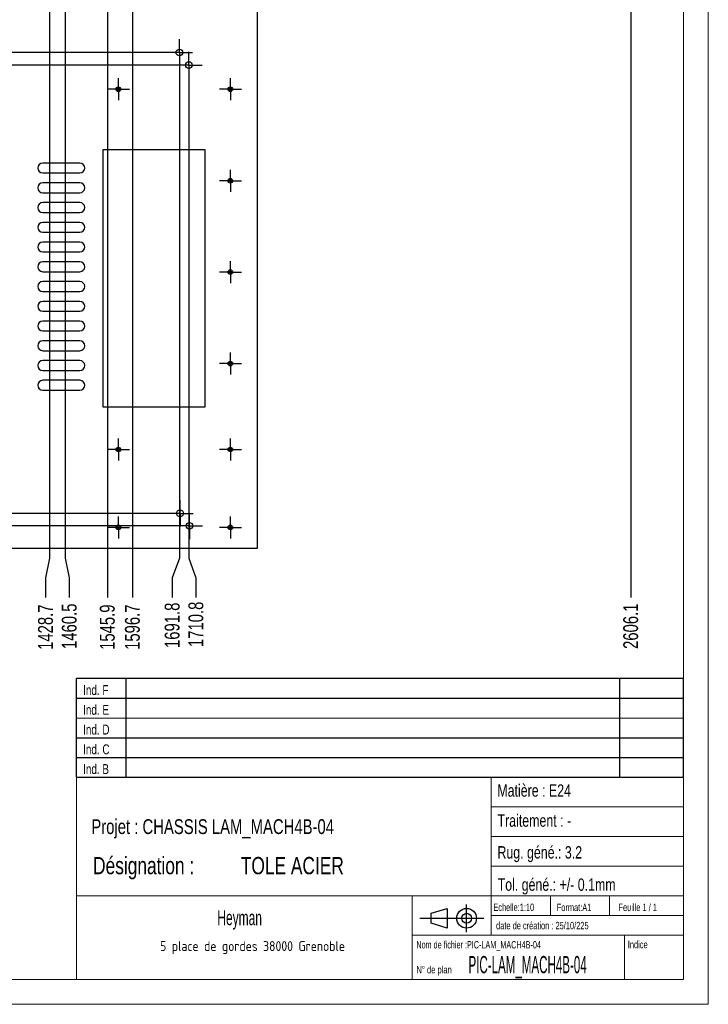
# Model space of a CAD drawing. Header units: millimetres. Extents: x 0 to 841, y 0 to 594.
# Tile 15 of 21: x 702 to 841, y 0 to 199. Entities that reach past the tile are written whole.
import ezdxf

# ---------------------------------------------------------------- set-up
doc = ezdxf.new("R2010")
doc.units = ezdxf.units.MM
doc.header["$PDSIZE"] = -1
doc.linetypes.add('CENTERX2', pattern=[20.32, 12.7, -2.54, 2.54, -2.54])
for name, color, linetype in [('COTES', 1, 'Continuous'), ('NOTES', 6, 'Continuous'), ('TRAIT-MIXTES', 3, 'CENTERX2')]:
    doc.layers.add(name, color=color, linetype=linetype)
doc.layers.add('TRAIT-FORT', color=4, linetype='Continuous', lineweight=25)
doc.styles.add('SLDTEXTSTYLE0', font='TXT', dxfattribs={"width": 0.75})
doc.styles.add('SLDTEXTSTYLE1', font='TXT', dxfattribs={"width": 0.605})
doc.styles.add('SLDTEXTSTYLE2', font='TXT', dxfattribs={"width": 0.500473})
doc.styles.add('SLDTEXTSTYLE3', font='TXT', dxfattribs={"width": 0.707278})
doc.styles.add('SLDTEXTSTYLE4', font='TXT', dxfattribs={"width": 0.7})
doc.styles.add('SLDTEXTSTYLE5', font='ISOCP3', dxfattribs={"width": 0.96})
doc.styles.add('SLDTEXTSTYLE6', font='TXT', dxfattribs={"width": 0.692308})
doc.dimstyles.new('SLDDIMSTYLE3', dxfattribs={"dimtxt": 3, "dimasz": 2, "dimexe": 0, "dimexo": 0.0625, "dimgap": 0.75, "dimtad": 0, "dimtih": 1, "dimtoh": 1, "dimdec": 1, "dimlfac": 10, "dimrnd": 1e-09, "dimzin": 12, "dimdsep": 46, "dimtxsty": 'SLDTEXTSTYLE0', "dimsah": 1, "dimcen": 0.09, "dimadec": 0, "dimazin": 3, "dimtfac": 1, "dimtdec": 1, "dimtofl": 0, "dimtmove": 0, "dimatfit": 3, "dimfxl": 1, "dimfrac": 2, "dimtolj": 1, "dimtzin": 12, "dimarcsym": 0})

# ---------------------------------------------------------------- blocks, each defined once
blk = doc.blocks.new('TAB MODIFS')
for p, q in [((123, 20), (0, 20)), ((0, 0), (0, 20)), ((10, 20), (10, 0)), ((110, 20), (110, 0)), ((123, 0), (123, 20)), ((0, 16), (123, 16)), ((0, 8), (123, 8)), ((0, 4), (123, 4)), ((0, 0), (123, 0))]:
    blk.add_line(p, q)
at = {"color": 7, "linetype": 'Continuous', "lineweight": 18}
blk.add_line((0, 12), (123, 12), dxfattribs=at)
at = {"color": 7}
for tag in ['AUTOATTR0', 'AUTOATTR1', 'AUTOATTR2', 'AUTOATTR3', 'AUTOATTR4', 'AUTOATTR5', 'AUTOATTR6', 'AUTOATTR7', 'AUTOATTR8', 'AUTOATTR9']:
    blk.add_attdef(tag, (0, 0), '', height=1, dxfattribs=at)
at = {"layer": 'NOTES', "color": 211, "char_height": 2, "attachment_point": 1, "style": 'SLDTEXTSTYLE0'}
for s, insert in [('Ind. F', (1.36, 18.66)), ('Ind. E', (1.36, 14.66)), ('Ind. D', (1.36, 10.66)), ('Ind. C', (1.36, 6.66)), ('Ind. B', (1.36, 2.66))]:
    blk.add_mtext(s, dxfattribs=dict(at, insert=insert))
blk = doc.blocks.new('Bloc2')
for p, q in [((2.32, 3.8), (5.55, 4.8)), ((5.55, 4.8), (5.55, 0.8)), ((9.48, 0), (9.48, 5.6)), ((0, 2.8), (12.98, 2.8)), ((2.32, 1.8), (2.32, 3.8)), ((5.55, 0.8), (2.32, 1.8))]:
    blk.add_line(p, q)
for radius in [2, 1]:
    blk.add_circle((9.48, 2.8), radius)
blk = doc.blocks.new('SW_NOTE_0')
at = {"layer": 'NOTES', "color": 0, "char_height": 4.2333, "attachment_point": 1, "style": 'SLDTEXTSTYLE0'}
for s, insert in [('TOLE ACIER: 4 mm', (0, 5.46)), ('TOLERANCE GENERALE : ± 1 mm', (0, -0.19)), ('TOLERANCE DE PLANEITE : ± 1 mm/m', (0, -5.83)), ('MASSE TOTALE 232.53  Kg', (0, -11.48)), ('Rayon decoupes R:10', (0, -17.12))]:
    blk.add_mtext(s, dxfattribs=dict(at, insert=insert))
blk = doc.blocks.new('SW_NOTE_2')
at = {"layer": 'NOTES', "color": 0, "char_height": 3.5, "attachment_point": 1, "style": 'SLDTEXTSTYLE0'}
for s, insert in [('Désignation :', (0, 4.51)), ('TOLE ACIER', (29.93, 4.51))]:
    blk.add_mtext(s, dxfattribs=dict(at, insert=insert))
blk = doc.blocks.new('SW_NOTE_3')
at = {"layer": 'NOTES', "color": 0, "insert": (20.84, 2.58), "char_height": 2, "attachment_point": 2, "style": 'SLDTEXTSTYLE5'}
blk.add_mtext('5 place de gordes 38000 Grenoble', dxfattribs=at)
blk = doc.blocks.new('_D_15')
at = {"layer": 'COTES', "color": 0, "lineweight": -2, "transparency": 16777216}
for p, q in [((452.08, 99.08), (448.08, 99.08)), ((456.08, 99.45), (452.08, 99.08)), ((731.25, 99.45), (456.08, 99.45))]:
    blk.add_line(p, q, dxfattribs=at)
at = {"layer": 'Defpoints', "color": 0, "transparency": 16777216}
for p in [(564.68, 103.89), (448.08, 99.08), (731.31, 99.45)]:
    blk.add_point(p, dxfattribs=at)
at = {"layer": 'COTES', "color": 0, "transparency": 16777216, "insert": (443.95, 99.08), "char_height": 3, "attachment_point": 5, "style": 'SLDTEXTSTYLE0'}
blk.add_mtext('\\A1;44.4', dxfattribs=at)
blk = doc.blocks.new('_D_16')
at = {"layer": 'COTES', "color": 0, "lineweight": -2, "transparency": 16777216}
for p, q in [((456.08, 96.91), (452.08, 94.27)), ((733.15, 96.91), (456.08, 96.91)), ((452.08, 94.27), (448.08, 94.27))]:
    blk.add_line(p, q, dxfattribs=at)
at = {"layer": 'Defpoints', "color": 0, "transparency": 16777216}
for p in [(564.68, 103.89), (733.21, 96.91), (448.08, 94.27)]:
    blk.add_point(p, dxfattribs=at)
at = {"layer": 'COTES', "color": 0, "transparency": 16777216, "insert": (443.95, 94.27), "char_height": 3, "attachment_point": 5, "style": 'SLDTEXTSTYLE0'}
blk.add_mtext('\\A1;69.8', dxfattribs=at)
blk = doc.blocks.new('_D_18')
at = {"layer": 'COTES', "color": 0, "lineweight": -2, "transparency": 16777216}
for p, q in [((456.08, 190.25), (452.08, 187.36)), ((733.02, 190.25), (456.08, 190.25)), ((452.08, 187.36), (448.08, 187.36))]:
    blk.add_line(p, q, dxfattribs=at)
at = {"layer": 'Defpoints', "color": 0, "transparency": 16777216}
for p in [(733.09, 190.25), (448.08, 187.36), (564.68, 103.89)]:
    blk.add_point(p, dxfattribs=at)
at = {"layer": 'COTES', "color": 0, "transparency": 16777216, "insert": (442.83, 187.36), "char_height": 3, "attachment_point": 5, "style": 'SLDTEXTSTYLE0'}
blk.add_mtext('\\A1;863.6', dxfattribs=at)
blk = doc.blocks.new('_D_19')
at = {"layer": 'COTES', "color": 0, "lineweight": -2, "transparency": 16777216}
for p, q in [((452.08, 197.1), (448.08, 197.1)), ((456.08, 192.79), (452.08, 197.1)), ((731.12, 192.79), (456.08, 192.79))]:
    blk.add_line(p, q, dxfattribs=at)
at = {"layer": 'Defpoints', "color": 0, "transparency": 16777216}
for p in [(448.08, 197.1), (731.18, 192.79), (564.68, 103.89)]:
    blk.add_point(p, dxfattribs=at)
at = {"layer": 'COTES', "color": 0, "transparency": 16777216, "insert": (444.33, 197.1), "char_height": 3, "attachment_point": 5, "style": 'SLDTEXTSTYLE0'}
blk.add_mtext('\\A1;889', dxfattribs=at)
blk = doc.blocks.new('_D_20')
at = {"layer": 'COTES', "color": 0, "lineweight": -2, "transparency": 16777216}
for p, q in [((456.08, 229.72), (452.08, 227.43)), ((716.53, 229.72), (456.08, 229.72)), ((452.08, 227.43), (448.08, 227.43))]:
    blk.add_line(p, q, dxfattribs=at)
at = {"layer": 'Defpoints', "color": 0, "transparency": 16777216}
for p in [(716.59, 229.72), (448.08, 227.43), (564.68, 103.89)]:
    blk.add_point(p, dxfattribs=at)
at = {"layer": 'COTES', "color": 0, "transparency": 16777216, "insert": (442.08, 227.43), "char_height": 3, "attachment_point": 5, "style": 'SLDTEXTSTYLE0'}
blk.add_mtext('\\A1;1258.2', dxfattribs=at)
blk = doc.blocks.new('_D_21')
at = {"layer": 'COTES', "color": 0, "lineweight": -2, "transparency": 16777216}
for p, q in [((452.08, 232.24), (448.08, 232.24)), ((456.08, 231.59), (452.08, 232.24)), ((707.99, 231.59), (456.08, 231.59))]:
    blk.add_line(p, q, dxfattribs=at)
at = {"layer": 'Defpoints', "color": 0, "transparency": 16777216}
for p in [(448.08, 232.24), (708.05, 231.59), (564.68, 103.89)]:
    blk.add_point(p, dxfattribs=at)
at = {"layer": 'COTES', "color": 0, "transparency": 16777216, "insert": (443.58, 232.24), "char_height": 3, "attachment_point": 5, "style": 'SLDTEXTSTYLE0'}
blk.add_mtext('\\A1;1277', dxfattribs=at)
blk = doc.blocks.new('_D_22')
at = {"layer": 'COTES', "color": 0, "lineweight": -2, "transparency": 16777216}
for p, q in [((452.08, 237.05), (448.08, 237.05)), ((456.08, 234.77), (452.08, 237.05)), ((822.55, 234.77), (456.08, 234.77))]:
    blk.add_line(p, q, dxfattribs=at)
at = {"layer": 'Defpoints', "color": 0, "transparency": 16777216}
for p in [(448.08, 237.05), (822.61, 234.77), (564.68, 103.89)]:
    blk.add_point(p, dxfattribs=at)
at = {"layer": 'COTES', "color": 0, "transparency": 16777216, "insert": (442.27, 237.05), "char_height": 3, "attachment_point": 5, "style": 'SLDTEXTSTYLE0'}
blk.add_mtext('\\A1;1308.8', dxfattribs=at)
blk = doc.blocks.new('_D_23')
at = {"layer": 'COTES', "color": 0, "lineweight": -2, "transparency": 16777216}
for p, q in [((452.08, 242.97), (448.08, 242.97)), ((456.08, 239.85), (452.08, 242.97)), ((822.55, 239.85), (456.08, 239.85))]:
    blk.add_line(p, q, dxfattribs=at)
at = {"layer": 'Defpoints', "color": 0, "transparency": 16777216}
for p in [(448.08, 242.97), (822.61, 239.85), (564.68, 103.89)]:
    blk.add_point(p, dxfattribs=at)
at = {"layer": 'COTES', "color": 0, "transparency": 16777216, "insert": (442.08, 242.97), "char_height": 3, "attachment_point": 5, "style": 'SLDTEXTSTYLE0'}
blk.add_mtext('\\A1;1359.6', dxfattribs=at)
blk = doc.blocks.new('_D_26')
at = {"layer": 'COTES', "color": 0, "lineweight": -2, "transparency": 16777216}
for p, q in [((452.08, 327.25), (448.08, 327.25)), ((456.08, 328.65), (452.08, 327.25)), ((704.82, 328.65), (456.08, 328.65))]:
    blk.add_line(p, q, dxfattribs=at)
at = {"layer": 'Defpoints', "color": 0, "transparency": 16777216}
for p in [(448.08, 327.25), (704.88, 328.65), (564.68, 103.89)]:
    blk.add_point(p, dxfattribs=at)
at = {"layer": 'COTES', "color": 0, "transparency": 16777216, "insert": (441.7, 327.25), "char_height": 3, "attachment_point": 5, "style": 'SLDTEXTSTYLE0'}
blk.add_mtext('\\A1;2247.6', dxfattribs=at)
blk = doc.blocks.new('_D_27')
at = {"layer": 'COTES', "color": 0, "lineweight": -2, "transparency": 16777216}
for p, q in [((452.08, 332.06), (448.08, 332.06)), ((456.08, 330.56), (452.08, 332.06)), ((707.99, 330.56), (456.08, 330.56))]:
    blk.add_line(p, q, dxfattribs=at)
at = {"layer": 'Defpoints', "color": 0, "transparency": 16777216}
for p in [(448.08, 332.06), (708.05, 330.56), (564.68, 103.89)]:
    blk.add_point(p, dxfattribs=at)
at = {"layer": 'COTES', "color": 0, "transparency": 16777216, "insert": (441.7, 332.06), "char_height": 3, "attachment_point": 5, "style": 'SLDTEXTSTYLE0'}
blk.add_mtext('\\A1;2266.6', dxfattribs=at)
blk = doc.blocks.new('_D_28')
at = {"layer": 'COTES', "color": 0, "lineweight": -2, "transparency": 16777216}
for p, q in [((456.08, 340.18), (452.08, 336.87)), ((822.55, 340.18), (456.08, 340.18)), ((452.08, 336.87), (448.08, 336.87))]:
    blk.add_line(p, q, dxfattribs=at)
at = {"layer": 'Defpoints', "color": 0, "transparency": 16777216}
for p in [(822.61, 340.18), (448.08, 336.87), (564.68, 103.89)]:
    blk.add_point(p, dxfattribs=at)
at = {"layer": 'COTES', "color": 0, "transparency": 16777216, "insert": (441.7, 336.87), "char_height": 3, "attachment_point": 5, "style": 'SLDTEXTSTYLE0'}
blk.add_mtext('\\A1;2362.9', dxfattribs=at)
blk = doc.blocks.new('_D_29')
at = {"layer": 'COTES', "color": 0, "lineweight": -2, "transparency": 16777216}
for p, q in [((456.08, 345.26), (452.08, 341.68)), ((822.55, 345.26), (456.08, 345.26)), ((452.08, 341.68), (448.08, 341.68))]:
    blk.add_line(p, q, dxfattribs=at)
at = {"layer": 'Defpoints', "color": 0, "transparency": 16777216}
for p in [(822.61, 345.26), (448.08, 341.68), (564.68, 103.89)]:
    blk.add_point(p, dxfattribs=at)
at = {"layer": 'COTES', "color": 0, "transparency": 16777216, "insert": (442.08, 341.68), "char_height": 3, "attachment_point": 5, "style": 'SLDTEXTSTYLE0'}
blk.add_mtext('\\A1;2413.7', dxfattribs=at)
blk = doc.blocks.new('_D_33')
at = {"layer": 'COTES', "color": 0, "lineweight": -2, "transparency": 16777216}
for p, q in [((452.08, 368.16), (448.08, 368.16)), ((456.08, 350.32), (452.08, 368.16)), ((716.53, 350.32), (456.08, 350.32))]:
    blk.add_line(p, q, dxfattribs=at)
at = {"layer": 'Defpoints', "color": 0, "transparency": 16777216}
for p in [(448.08, 368.16), (716.6, 350.32), (564.68, 103.89)]:
    blk.add_point(p, dxfattribs=at)
at = {"layer": 'COTES', "color": 0, "transparency": 16777216, "insert": (441.7, 368.16), "char_height": 3, "attachment_point": 5, "style": 'SLDTEXTSTYLE0'}
blk.add_mtext('\\A1;2464.2', dxfattribs=at)
blk = doc.blocks.new('_D_34')
at = {"layer": 'COTES', "color": 0, "lineweight": -2, "transparency": 16777216}
blk.add_line((712.24, 402.06), (448.08, 402.06), dxfattribs=at)
at = {"layer": 'Defpoints', "color": 0, "transparency": 16777216}
for p in [(448.08, 402.06), (712.3, 402.06), (564.68, 103.89)]:
    blk.add_point(p, dxfattribs=at)
at = {"layer": 'COTES', "color": 0, "transparency": 16777216, "insert": (442.08, 402.06), "char_height": 3, "attachment_point": 5, "style": 'SLDTEXTSTYLE0'}
blk.add_mtext('\\A1;2981.7', dxfattribs=at)
blk = doc.blocks.new('_D_35')
at = {"layer": 'COTES', "color": 0, "lineweight": -2, "transparency": 16777216}
blk.add_line((712.24, 407.14), (448.08, 407.14), dxfattribs=at)
at = {"layer": 'Defpoints', "color": 0, "transparency": 16777216}
for p in [(448.08, 407.14), (712.3, 407.14), (564.68, 103.89)]:
    blk.add_point(p, dxfattribs=at)
at = {"layer": 'COTES', "color": 0, "transparency": 16777216, "insert": (441.89, 407.14), "char_height": 3, "attachment_point": 5, "style": 'SLDTEXTSTYLE0'}
blk.add_mtext('\\A1;3032.5', dxfattribs=at)
blk = doc.blocks.new('_D_43')
at = {"layer": 'COTES', "color": 0, "lineweight": -2, "transparency": 16777216}
for p, q in [((707.55, 325.91), (707.55, 90.39)), ((707.55, 90.39), (706.74, 86.39)), ((706.74, 86.39), (706.74, 82.39))]:
    blk.add_line(p, q, dxfattribs=at)
at = {"layer": 'Defpoints', "color": 0, "transparency": 16777216}
for p in [(707.55, 325.98), (564.68, 103.89), (706.74, 82.39)]:
    blk.add_point(p, dxfattribs=at)
at = {"layer": 'COTES', "color": 0, "transparency": 16777216, "insert": (706.74, 76.39), "char_height": 3, "attachment_point": 5, "rotation": 90, "style": 'SLDTEXTSTYLE0'}
blk.add_mtext('\\A1;1428.7', dxfattribs=at)
blk = doc.blocks.new('_D_44')
at = {"layer": 'COTES', "color": 0, "lineweight": -2, "transparency": 16777216}
for p, q in [((710.73, 327.82), (710.73, 90.39)), ((710.73, 90.39), (711.55, 86.39)), ((711.55, 86.39), (711.55, 82.39))]:
    blk.add_line(p, q, dxfattribs=at)
at = {"layer": 'Defpoints', "color": 0, "transparency": 16777216}
for p in [(710.73, 327.88), (564.68, 103.89), (711.55, 82.39)]:
    blk.add_point(p, dxfattribs=at)
at = {"layer": 'COTES', "color": 0, "transparency": 16777216, "insert": (711.55, 76.58), "char_height": 3, "attachment_point": 5, "rotation": 90, "style": 'SLDTEXTSTYLE0'}
blk.add_mtext('\\A1;1460.5', dxfattribs=at)
blk = doc.blocks.new('_D_45')
at = {"layer": 'COTES', "color": 0, "lineweight": -2, "transparency": 16777216}
blk.add_line((719.27, 347.58), (719.27, 82.39), dxfattribs=at)
at = {"layer": 'Defpoints', "color": 0, "transparency": 16777216}
for p in [(719.27, 347.64), (564.68, 103.89), (719.27, 82.39)]:
    blk.add_point(p, dxfattribs=at)
at = {"layer": 'COTES', "color": 0, "transparency": 16777216, "insert": (719.27, 76.39), "char_height": 3, "attachment_point": 5, "rotation": 90, "style": 'SLDTEXTSTYLE0'}
blk.add_mtext('\\A1;1545.9', dxfattribs=at)
blk = doc.blocks.new('_D_46')
at = {"layer": 'COTES', "color": 0, "lineweight": -2, "transparency": 16777216}
blk.add_line((724.35, 347.58), (724.35, 82.39), dxfattribs=at)
at = {"layer": 'Defpoints', "color": 0, "transparency": 16777216}
for p in [(724.35, 347.64), (564.68, 103.89), (724.35, 82.39)]:
    blk.add_point(p, dxfattribs=at)
at = {"layer": 'COTES', "color": 0, "transparency": 16777216, "insert": (724.35, 76.39), "char_height": 3, "attachment_point": 5, "rotation": 90, "style": 'SLDTEXTSTYLE0'}
blk.add_mtext('\\A1;1596.7', dxfattribs=at)
blk = doc.blocks.new('_D_47')
at = {"layer": 'COTES', "color": 0, "lineweight": -2, "transparency": 16777216}
for p, q in [((733.86, 190.06), (733.86, 90.39)), ((733.86, 90.39), (732.4, 86.39)), ((732.4, 86.39), (732.4, 82.39))]:
    blk.add_line(p, q, dxfattribs=at)
at = {"layer": 'Defpoints', "color": 0, "transparency": 16777216}
for p in [(733.86, 190.12), (564.68, 103.89), (732.4, 82.39)]:
    blk.add_point(p, dxfattribs=at)
at = {"layer": 'COTES', "color": 0, "transparency": 16777216, "insert": (732.4, 76.77), "char_height": 3, "attachment_point": 5, "rotation": 90, "style": 'SLDTEXTSTYLE0'}
blk.add_mtext('\\A1;1691.8', dxfattribs=at)
blk = doc.blocks.new('_D_48')
at = {"layer": 'COTES', "color": 0, "lineweight": -2, "transparency": 16777216}
for p, q in [((735.76, 187.52), (735.76, 90.39)), ((735.76, 90.39), (737.21, 86.39)), ((737.21, 86.39), (737.21, 82.39))]:
    blk.add_line(p, q, dxfattribs=at)
at = {"layer": 'Defpoints', "color": 0, "transparency": 16777216}
for p in [(735.76, 187.58), (564.68, 103.89), (737.21, 82.39)]:
    blk.add_point(p, dxfattribs=at)
at = {"layer": 'COTES', "color": 0, "transparency": 16777216, "insert": (737.21, 76.96), "char_height": 3, "attachment_point": 5, "rotation": 90, "style": 'SLDTEXTSTYLE0'}
blk.add_mtext('\\A1;1710.8', dxfattribs=at)
blk = doc.blocks.new('_D_49')
at = {"layer": 'COTES', "color": 0, "lineweight": -2, "transparency": 16777216}
blk.add_line((825.29, 337.44), (825.29, 82.39), dxfattribs=at)
at = {"layer": 'Defpoints', "color": 0, "transparency": 16777216}
for p in [(825.29, 337.51), (564.68, 103.89), (825.29, 82.39)]:
    blk.add_point(p, dxfattribs=at)
at = {"layer": 'COTES', "color": 0, "transparency": 16777216, "insert": (825.29, 76.58), "char_height": 3, "attachment_point": 5, "rotation": 90, "style": 'SLDTEXTSTYLE0'}
blk.add_mtext('\\A1;2606.1', dxfattribs=at)
blk = doc.blocks.new('_D_59')
at = {"layer": 'COTES', "color": 0, "lineweight": -2, "transparency": 16777216}
blk.add_line((701.47, 466.21), (701.47, 494.29), dxfattribs=at)
at = {"layer": 'Defpoints', "color": 0, "transparency": 16777216}
for p in [(701.47, 494.29), (701.47, 466.15), (564.68, 103.89)]:
    blk.add_point(p, dxfattribs=at)
at = {"layer": 'COTES', "color": 0, "transparency": 16777216, "insert": (701.47, 500.29), "char_height": 3, "attachment_point": 5, "rotation": 90, "style": 'SLDTEXTSTYLE0'}
blk.add_mtext('\\A1;1367.9', dxfattribs=at)
blk = doc.blocks.new('_D_60')
at = {"layer": 'COTES', "color": 0, "lineweight": -2, "transparency": 16777216}
blk.add_line((714.97, 404.8), (714.97, 494.29), dxfattribs=at)
at = {"layer": 'Defpoints', "color": 0, "transparency": 16777216}
for p in [(714.97, 494.29), (714.97, 404.74), (564.68, 103.89)]:
    blk.add_point(p, dxfattribs=at)
at = {"layer": 'COTES', "color": 0, "transparency": 16777216, "insert": (714.97, 500.1), "char_height": 3, "attachment_point": 5, "rotation": 90, "style": 'SLDTEXTSTYLE0'}
blk.add_mtext('\\A1;1502.9', dxfattribs=at)
blk = doc.blocks.new('_D_61')
at = {"layer": 'COTES', "color": 0, "lineweight": -2, "transparency": 16777216}
for p, q in [((824.97, 490.29), (824.97, 494.29)), ((825.29, 486.29), (824.97, 490.29)), ((825.29, 348), (825.29, 486.29))]:
    blk.add_line(p, q, dxfattribs=at)
at = {"layer": 'Defpoints', "color": 0, "transparency": 16777216}
for p in [(824.97, 494.29), (825.29, 347.94), (564.68, 103.89)]:
    blk.add_point(p, dxfattribs=at)
at = {"layer": 'COTES', "color": 0, "transparency": 16777216, "insert": (824.97, 500.1), "char_height": 3, "attachment_point": 5, "rotation": 90, "style": 'SLDTEXTSTYLE0'}
blk.add_mtext('\\A1;2606.1', dxfattribs=at)
blk = doc.blocks.new('_D_62')
at = {"layer": 'COTES', "color": 0, "lineweight": -2, "transparency": 16777216}
blk.add_line((829.78, 355.46), (829.78, 494.29), dxfattribs=at)
at = {"layer": 'Defpoints', "color": 0, "transparency": 16777216}
for p in [(829.78, 494.29), (829.78, 355.39), (564.68, 103.89)]:
    blk.add_point(p, dxfattribs=at)
at = {"layer": 'COTES', "color": 0, "transparency": 16777216, "insert": (829.78, 498.79), "char_height": 3, "attachment_point": 5, "rotation": 90, "style": 'SLDTEXTSTYLE0'}
blk.add_mtext('\\A1;2651', dxfattribs=at)
blk = doc.blocks.new('SW_CENTERMARKSYMBOL_200')
at = {"layer": 'TRAIT-MIXTES', "color": 0}
for p, q in [((0, 2), (0, 2.675)), ((0, 0), (0, 2)), ((-2, 0), (-2.675, 0)), ((0, 0), (-2, 0)), ((0, 0), (0, -2)), ((0, 0), (2, 0)), ((2, 0), (2.675, 0)), ((0, -2), (0, -2.675))]:
    blk.add_line(p, q, dxfattribs=at)
blk = doc.blocks.new('SW_CENTERMARKSYMBOL_203')
at = {"layer": 'TRAIT-MIXTES', "color": 0}
for p, q in [((0, 2), (0, 2.675)), ((0, 0), (0, 2)), ((-2, 0), (-2.675, 0)), ((0, 0), (-2, 0)), ((0, 0), (0, -2)), ((0, 0), (2, 0)), ((2, 0), (2.675, 0)), ((0, -2), (0, -2.675))]:
    blk.add_line(p, q, dxfattribs=at)
blk = doc.blocks.new('SW_CENTERMARKSYMBOL_204')
at = {"layer": 'TRAIT-MIXTES', "color": 0}
for p, q in [((0, 2), (0, 2.675)), ((0, 0), (0, 2)), ((-2, 0), (-2.675, 0)), ((0, 0), (-2, 0)), ((0, 0), (0, -2)), ((0, 0), (2, 0)), ((2, 0), (2.675, 0)), ((0, -2), (0, -2.675))]:
    blk.add_line(p, q, dxfattribs=at)
blk = doc.blocks.new('SW_CENTERMARKSYMBOL_205')
at = {"layer": 'TRAIT-MIXTES', "color": 0}
for p, q in [((0, 2), (0, 2.675)), ((0, 0), (0, 2)), ((-2, 0), (-2.675, 0)), ((0, 0), (-2, 0)), ((0, 0), (0, -2)), ((0, 0), (2, 0)), ((2, 0), (2.675, 0)), ((0, -2), (0, -2.675))]:
    blk.add_line(p, q, dxfattribs=at)
blk = doc.blocks.new('SW_CENTERMARKSYMBOL_221')
at = {"layer": 'TRAIT-MIXTES', "color": 0}
for p, q in [((0, 2), (0, 2.225)), ((0, 0), (0, 2)), ((-2, 0), (-2.225, 0)), ((0, 0), (-2, 0)), ((0, 0), (0, -2)), ((0, 0), (2, 0)), ((2, 0), (2.225, 0)), ((0, -2), (0, -2.225))]:
    blk.add_line(p, q, dxfattribs=at)
blk = doc.blocks.new('SW_CENTERMARKSYMBOL_222')
at = {"layer": 'TRAIT-MIXTES', "color": 0}
for p, q in [((0, 2), (0, 2.225)), ((0, 0), (0, 2)), ((-2, 0), (-2.225, 0)), ((0, 0), (-2, 0)), ((0, 0), (0, -2)), ((0, 0), (2, 0)), ((2, 0), (2.225, 0)), ((0, -2), (0, -2.225))]:
    blk.add_line(p, q, dxfattribs=at)
blk = doc.blocks.new('SW_CENTERMARKSYMBOL_223')
at = {"layer": 'TRAIT-MIXTES', "color": 0}
for p, q in [((0, 2), (0, 2.225)), ((0, 0), (0, 2)), ((-2, 0), (-2.225, 0)), ((0, 0), (-2, 0)), ((0, 0), (0, -2)), ((0, 0), (2, 0)), ((2, 0), (2.225, 0)), ((0, -2), (0, -2.225))]:
    blk.add_line(p, q, dxfattribs=at)
blk = doc.blocks.new('SW_CENTERMARKSYMBOL_224')
at = {"layer": 'TRAIT-MIXTES', "color": 0}
for p, q in [((0, 2), (0, 2.225)), ((0, 0), (0, 2)), ((-2, 0), (-2.225, 0)), ((0, 0), (-2, 0)), ((0, 0), (0, -2)), ((0, 0), (2, 0)), ((2, 0), (2.225, 0)), ((0, -2), (0, -2.225))]:
    blk.add_line(p, q, dxfattribs=at)
blk = doc.blocks.new('SW_CENTERMARKSYMBOL_225')
at = {"layer": 'TRAIT-MIXTES', "color": 0}
for p, q in [((0, 2), (0, 2.225)), ((0, 0), (0, 2)), ((-2, 0), (-2.225, 0)), ((0, 0), (-2, 0)), ((0, 0), (0, -2)), ((0, 0), (2, 0)), ((2, 0), (2.225, 0)), ((0, -2), (0, -2.225))]:
    blk.add_line(p, q, dxfattribs=at)
blk = doc.blocks.new('SW_CENTERMARKSYMBOL_226')
at = {"layer": 'TRAIT-MIXTES', "color": 0}
for p, q in [((0, 2), (0, 2.225)), ((0, 0), (0, 2)), ((-2, 0), (-2.225, 0)), ((0, 0), (-2, 0)), ((0, 0), (0, -2)), ((0, 0), (2, 0)), ((2, 0), (2.225, 0)), ((0, -2), (0, -2.225))]:
    blk.add_line(p, q, dxfattribs=at)
blk = doc.blocks.new('SW_CENTERMARKSYMBOL_227')
at = {"layer": 'TRAIT-MIXTES', "color": 0}
for p, q in [((0, 2), (0, 2.225)), ((0, 0), (0, 2)), ((-2, 0), (-2.225, 0)), ((0, 0), (-2, 0)), ((0, 0), (0, -2)), ((0, 0), (2, 0)), ((2, 0), (2.225, 0)), ((0, -2), (0, -2.225))]:
    blk.add_line(p, q, dxfattribs=at)
blk = doc.blocks.new('SW_CENTERMARKSYMBOL_246')
at = {"layer": 'TRAIT-MIXTES', "color": 0}
for p, q in [((0, 2), (0, 2.225)), ((0, 0), (0, 2)), ((-2, 0), (-2.225, 0)), ((0, 0), (-2, 0)), ((0, 0), (0, -2)), ((0, 0), (2, 0)), ((2, 0), (2.225, 0)), ((0, -2), (0, -2.225))]:
    blk.add_line(p, q, dxfattribs=at)
blk = doc.blocks.new('SW_CENTERMARKSYMBOL_247')
at = {"layer": 'TRAIT-MIXTES', "color": 0}
for p, q in [((0, 2), (0, 2.225)), ((0, 0), (0, 2)), ((-2, 0), (-2.225, 0)), ((0, 0), (-2, 0)), ((0, 0), (0, -2)), ((0, 0), (2, 0)), ((2, 0), (2.225, 0)), ((0, -2), (0, -2.225))]:
    blk.add_line(p, q, dxfattribs=at)

msp = doc.modelspace()

# ---------------------------------------------------------------- linework, layer by layer
at = {"lineweight": 18}
for p, q in [((841, 594), (841, 0)), ((836, 589), (836, 5)), ((713, 46), (713, 5)), ((836, 46), (713, 46)), ((797, 46), (797, 14)), ((836, 46), (836, 5)), ((797, 40), (836, 40)), ((797, 34), (836, 34)), ((797, 28), (836, 28)), ((713, 22), (836, 22)), ((781, 22), (781, 5)), ((809, 22), (809, 18)), ((821, 22), (821, 18)), ((797, 18), (836, 18)), ((781, 14), (836, 14)), ((824, 14), (824, 5)), ((836, 5), (5, 5)), ((713, 5.00044), (836, 5)), ((841, 0), (0, 0))]:
    msp.add_line(p, q, dxfattribs=at)
at = {"layer": 'TRAIT-FORT', "lineweight": 25}
for p, q in [((749.67926, 92.39344), (749.67926, 231.39344)), ((718.34926, 173.09166), (718.34926, 121.03844)), ((739.06296, 173.09166), (718.34926, 173.09166)), ((739.06296, 121.03844), (739.06296, 173.09166)), ((713.67926, 170.39344), (706.17926, 170.39344)), ((706.17926, 168.39344), (713.67926, 168.39344)), ((713.67926, 166.39344), (706.17926, 166.39344)), ((706.17926, 164.39344), (713.67926, 164.39344)), ((713.67926, 162.39344), (706.17926, 162.39344)), ((706.17926, 160.39344), (713.67926, 160.39344)), ((713.67926, 158.39344), (706.17926, 158.39344)), ((706.17926, 156.39344), (713.67926, 156.39344)), ((713.67926, 154.39344), (706.17926, 154.39344)), ((706.17926, 152.39344), (713.67926, 152.39344)), ((713.67926, 150.39344), (706.17926, 150.39344)), ((706.17926, 148.39344), (713.67926, 148.39344)), ((713.67926, 146.39344), (706.17926, 146.39344)), ((706.17926, 144.39344), (713.67926, 144.39344)), ((713.67926, 142.39344), (706.17926, 142.39344)), ((706.17926, 140.39344), (713.67926, 140.39344)), ((713.67926, 138.39344), (706.17926, 138.39344)), ((706.17926, 136.39344), (713.67926, 136.39344)), ((713.67926, 134.39344), (706.17926, 134.39344)), ((706.17926, 132.39344), (713.67926, 132.39344)), ((713.67926, 130.39344), (706.17926, 130.39344)), ((706.17926, 128.39344), (713.67926, 128.39344)), ((713.67926, 126.39344), (706.17926, 126.39344)), ((706.17926, 124.39344), (713.67926, 124.39344)), ((718.34926, 121.03844), (739.06296, 121.03844)), ((564.67926, 92.39344), (749.67926, 92.39344))]:
    msp.add_line(p, q, dxfattribs=at)
for centre, radius in [((733.85596, 192.79344), 0.675), ((735.76096, 190.25344), 0.675), ((721.50426, 185.34344), 0.47), ((721.50426, 185.34344), 0.225), ((744.17926, 185.34344), 0.47), ((744.17926, 185.34344), 0.225), ((744.17926, 166.82638), 0.47), ((744.17926, 166.82638), 0.225), ((744.17926, 148.30932), 0.47), ((744.17926, 148.30932), 0.225), ((744.17926, 129.79227), 0.47), ((744.17926, 129.79227), 0.225), ((721.50426, 112.3815), 0.47), ((721.50426, 112.3815), 0.225), ((744.17926, 112.3815), 0.47), ((744.17926, 112.3815), 0.225), ((733.98296, 99.44844), 0.675), ((721.50426, 96.59344), 0.47), ((721.50426, 96.59344), 0.225), ((735.88796, 96.90844), 0.675), ((744.17926, 96.59344), 0.47), ((744.17926, 96.59344), 0.225)]:
    msp.add_circle(centre, radius, dxfattribs=at)
for centre, start, end in [((706.17926, 169.39344), 90, 270), ((713.67926, 169.39344), 270, 90), ((706.17926, 165.39344), 90, 270), ((713.67926, 165.39344), 270, 90), ((706.17926, 161.39344), 90, 270), ((713.67926, 161.39344), 270, 90), ((706.17926, 157.39344), 90, 270), ((713.67926, 157.39344), 270, 90), ((706.17926, 153.39344), 90, 270), ((713.67926, 153.39344), 270, 90), ((706.17926, 149.39344), 90, 270), ((713.67926, 149.39344), 270, 90), ((706.17926, 145.39344), 90, 270), ((713.67926, 145.39344), 270, 90), ((706.17926, 141.39344), 90, 270), ((713.67926, 141.39344), 270, 90), ((706.17926, 137.39344), 90, 270), ((713.67926, 137.39344), 270, 90), ((706.17926, 133.39344), 90, 270), ((713.67926, 133.39344), 270, 90), ((706.17926, 129.39344), 90, 270), ((713.67926, 129.39344), 270, 90), ((706.17926, 125.39344), 90, 270), ((713.67926, 125.39344), 270, 90)]:
    msp.add_arc(centre, 1, start, end, dxfattribs=at)

# ---------------------------------------------------------------- block references
for name, p in [('TAB MODIFS', (712.99356, 45.98986)), ('Bloc2', (782.55991, 14.6343))]:
    msp.add_blockref(name, p)
at = {"layer": 'NOTES'}
for name, p in [('SW_NOTE_0', (604.06222, 34.63424)), ('SW_NOTE_2', (716.36724, 25.33513)), ('SW_NOTE_3', (727.83828, 10.21327))]:
    msp.add_blockref(name, p, dxfattribs=at)
at = {"layer": 'TRAIT-MIXTES'}
for name, p in [('SW_CENTERMARKSYMBOL_205', (733.85596, 192.79344)), ('SW_CENTERMARKSYMBOL_204', (735.76096, 190.25344)), ('SW_CENTERMARKSYMBOL_247', (721.50426, 185.34344)), ('SW_CENTERMARKSYMBOL_246', (744.17926, 185.34344)), ('SW_CENTERMARKSYMBOL_222', (744.17926, 166.82638)), ('SW_CENTERMARKSYMBOL_223', (744.17926, 148.30932)), ('SW_CENTERMARKSYMBOL_224', (744.17926, 129.79227)), ('SW_CENTERMARKSYMBOL_221', (721.50426, 112.3815)), ('SW_CENTERMARKSYMBOL_225', (744.17926, 112.3815)), ('SW_CENTERMARKSYMBOL_203', (733.98296, 99.44844)), ('SW_CENTERMARKSYMBOL_227', (721.50426, 96.59344)), ('SW_CENTERMARKSYMBOL_200', (735.88796, 96.90844)), ('SW_CENTERMARKSYMBOL_226', (744.17926, 96.59344))]:
    msp.add_blockref(name, p, dxfattribs=at)

# ---------------------------------------------------------------- texts
at = {"layer": 'NOTES'}
for s, insert, char_height, attachment_point, style in [('Matière : E24', (798.26648, 44.5551), 2.5, 1, 'SLDTEXTSTYLE0'), ('Traitement : -', (798.29827, 38.46804), 2.5, 1, 'SLDTEXTSTYLE0'), ('Projet : CHASSIS LAM_MACH4B-04', (716.01542, 37.48953), 3, 1, 'SLDTEXTSTYLE0'), ('Rug. géné.: 3.2', (798.28473, 32.03391), 2.5, 1, 'SLDTEXTSTYLE0'), ('Tol. géné.: +/- 0.1mm', (798.32359, 25.49933), 2.5, 1, 'SLDTEXTSTYLE0'), ('Echelle:1:10', (797.45345, 20.40475), 1.5, 1, 'SLDTEXTSTYLE0'), ('Format:A1', (810.28928, 20.38016), 1.5, 1, 'SLDTEXTSTYLE0'), ('Feuille 1 / 1', (822.80638, 20.38398), 1.5, 1, 'SLDTEXTSTYLE6'), ('Heyman', (746.06274, 19.02676), 3, 2, 'SLDTEXTSTYLE1'), ('date de création : 25/10/225', (798.00896, 16.69475), 1.5, 1, 'SLDTEXTSTYLE0'), ('Nom de fichier :PIC-LAM_MACH4B-04', (781.8524, 12.81537), 1.5, 1, 'SLDTEXTSTYLE3'), ('Indice', (824.69269, 12.86016), 1.5, 1, 'SLDTEXTSTYLE0'), ('PIC-LAM_MACH4B-04', (792.4165, 9.78761), 3.5, 1, 'SLDTEXTSTYLE2'), ('N° de plan', (781.87812, 7.76503), 1.5, 1, 'SLDTEXTSTYLE4')]:
    msp.add_mtext(s, dxfattribs=dict(at, insert=insert, char_height=char_height, attachment_point=attachment_point, style=style))

# ---------------------------------------------------------------- dimensions: what is measured, and where the dimension line sits
at = {"layer": 'COTES'}
for feature_location, offset, dtype, origin, picture, middle in [((701.46814, 466.1466), (0, 28.13944), 1, (564.67926, 103.89344), '_D_59', (701.46814, 500.28604)), ((714.97332, 404.73702), (0, 89.54902), 1, (564.67926, 103.89344), '_D_60', (714.97332, 500.09854)), ((825.28886, 347.93569), (-0.31973, 146.35035), 1, (564.67926, 103.89344), '_D_61', (824.96914, 500.09854)), ((829.77926, 355.39344), (0, 138.8926), 1, (564.67926, 103.89344), '_D_62', (829.77926, 498.78604)), ((712.29832, 407.14202), (-264.21906, 0), 0, (564.67926, 103.89344), '_D_35', (441.89176, 407.14202)), ((712.29832, 402.06202), (-264.21906, 0), 0, (564.67926, 103.89344), '_D_34', (442.07926, 402.06202)), ((716.59558, 350.31662), (-268.51632, 17.84391), 0, (564.67926, 103.89344), '_D_33', (441.70426, 368.16053)), ((719.27058, 347.64162), (0, -265.24818), 1, (564.67926, 103.89344), '_D_45', (719.27058, 76.39344)), ((724.35058, 347.64162), (0, -265.24818), 1, (564.67926, 103.89344), '_D_46', (724.35058, 76.39344)), ((822.61386, 345.26069), (-374.5346, -3.57728), 0, (564.67926, 103.89344), '_D_29', (442.07926, 341.68342)), ((822.61386, 340.18069), (-374.5346, -3.3074), 0, (564.67926, 103.89344), '_D_28', (441.70426, 336.87329)), ((825.28886, 337.50569), (0, -255.11226), 1, (564.67926, 103.89344), '_D_49', (825.28886, 76.58094)), ((708.05426, 330.55542), (-259.975, 1.50775), 0, (564.67926, 103.89344), '_D_27', (441.70426, 332.06317)), ((704.87926, 328.65042), (-256.8, -1.39737), 0, (564.67926, 103.89344), '_D_26', (441.70426, 327.25304)), ((710.72926, 327.88042), (0.81756, -245.48698), 1, (564.67926, 103.89344), '_D_44', (711.54682, 76.58094)), ((707.5542601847, 325.9754169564), (-0.8175625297, -243.58198), 1, (564.6792601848, 103.8934369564), '_D_43', (706.736697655, 76.3934369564)), ((822.61386, 239.85069), (-374.5346, 3.11505), 0, (564.67926, 103.89344), '_D_23', (442.07926, 242.96574)), ((822.61386, 234.77069), (-374.5346, 2.28349), 0, (564.67926, 103.89344), '_D_22', (442.26676, 237.05418)), ((708.05426, 231.59194), (-259.975, 0.65212), 0, (564.67926, 103.89344), '_D_21', (443.57926, 232.24406)), ((716.59294, 229.71742), (-268.51368, -2.28349), 0, (564.67926, 103.89344), '_D_20', (442.07926, 227.43393)), ((731.18096, 192.79344), (-283.1017, 4.30713), 0, (564.67926, 103.89344), '_D_19', (444.32926, 197.10057)), ((733.08596, 190.25344), (-285.0067, -2.89732), 0, (564.67926, 103.89344), '_D_18', (442.82926, 187.35611)), ((733.85596, 190.11844), (-1.45256, -107.725), 1, (564.67926, 103.89344), '_D_47', (732.4034, 76.76844)), ((735.76096, 187.57844), (1.45256, -105.185), 1, (564.67926, 103.89344), '_D_48', (737.21352, 76.95594)), ((731.3079601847, 99.4484369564), (-283.2287, -0.3651250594), 0, (564.6792601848, 103.8934369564), '_D_15', (443.9542601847, 99.0833118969)), ((733.2129601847, 96.9084369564), (-285.1337, -2.6352501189), 0, (564.6792601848, 103.8934369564), '_D_16', (443.9542601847, 94.2731868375))]:
    dim = msp.add_ordinate_dim(feature_location=feature_location, offset=offset, dtype=dtype, origin=origin, dimstyle='SLDDIMSTYLE3', dxfattribs=at)
    dim.commit()
    dim.dimension.update_dxf_attribs({"geometry": picture, "text_midpoint": middle})

doc.saveas('drawing.dxf')
